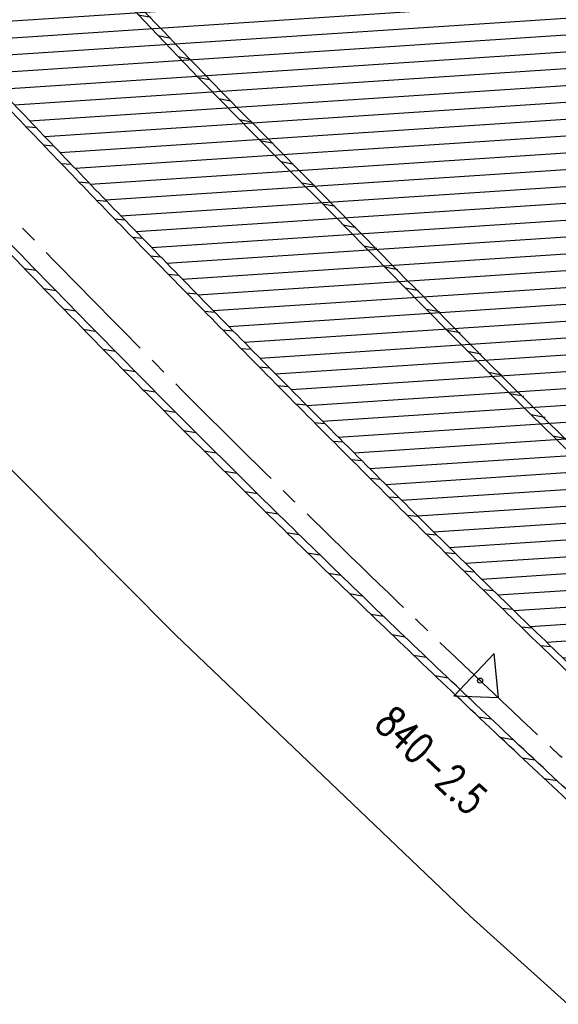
# Model space of a CAD drawing. Extents: x 454519 to 459636, y 422856 to 428936.
# Tile 49 of 82: x 455936 to 455968, y 426963 to 427021. Entities that reach past the tile are written whole.
import ezdxf
from ezdxf.enums import TextEntityAlignment as Align

# ---------------------------------------------------------------- set-up
doc = ezdxf.new("R2010")
doc.units = 0
doc.header["$LTSCALE"] = 2
doc.header["$MEASUREMENT"] = 0
doc.linetypes.add('ACHSE', pattern=[5.5, 4, -0.5, 0.5, -0.5])
doc.layers.get('0').update_dxf_attribs({"linetype": 'CONTINUOUS'})
for name, color, linetype in [('ACHSETOP', 1, 'ACHSE'), ('FBR', 8, 'CONTINUOUS'), ('Netzknoten_PKT', 7, 'CONTINUOUS'), ('Netzknoten_PKT-NR', 7, 'CONTINUOUS'), ('Netzknoten_SIGNATUR', 7, 'CONTINUOUS'), ('RINNE', 8, 'CONTINUOUS')]:
    doc.layers.add(name, color=color, linetype=linetype)
doc.styles.add('ROMANS', font='romans.shx', dxfattribs={"width": 0.8})
pattern_1 = [(3.773975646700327, (455992.015078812, 426960.8069440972), (-0.06582068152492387, 0.9978314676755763), [])]

# ---------------------------------------------------------------- blocks, each defined once
blk = doc.blocks.new('Station_Netzknoten')
at = {"layer": 'Netzknoten_SIGNATUR'}
for p, q in [((-1.75, 0.5), (1.75, 0.5)), ((0, -1.5), (-1.75, 0.5)), ((0, -1.5), (1.75, 0.5))]:
    blk.add_line(p, q, dxfattribs=at)
blk.add_point((0, 0), dxfattribs=at)
blk = doc.blocks.new('PKT')
at = {"color": 0}
blk.add_circle((0, 0), 0.15, dxfattribs=at)
blk.add_point((0, 0), dxfattribs=at)

msp = doc.modelspace()

# ---------------------------------------------------------------- hatches: boundary and pattern name
at = {"layer": 'RINNE'}
h = msp.add_hatch(dxfattribs=at)
h.set_pattern_fill('_USER', color=256, angle=45, pattern_type=0)
h.set_pattern_definition(pattern_1)
edge = h.paths.add_edge_path()
edge.add_arc((456706.4411801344, 427762.6067025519), 1073.912395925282, 228.1096512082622, 228.1470441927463)
edge.add_arc((456678.3279720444, 427731.2222189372), 1031.7776325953, 228.1470442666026, 228.7443340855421)
edge.add_arc((456817.1179151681, 427889.450250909), 1242.250334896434, 228.7443340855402, 229.2591103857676)
edge.add_arc((456655.3540386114, 427701.6536522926), 994.3892564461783, 229.2591103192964, 229.8344777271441)
edge.add_arc((456546.6304406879, 427572.8394985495), 825.8250047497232, 229.8344777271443, 230.5237640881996)
edge.add_arc((456558.4786236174, 427587.2246473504), 844.4613119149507, 230.5237641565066, 231.2054021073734)
edge.add_arc((456542.6020572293, 427567.4743682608), 819.1208524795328, 231.2054021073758, 231.9337716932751)
edge.add_arc((456729.1171736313, 427805.6348815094), 1121.624271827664, 231.9337716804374, 232.5562171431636)
edge.add_arc((456934.778702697, 428074.2034105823), 1459.892980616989, 232.5562171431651, 233.1286341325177)
edge.add_arc((456379.8464456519, 427334.3332336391), 535.0374845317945, 233.1286341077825, 234.0741831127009)
edge.add_arc((457408.1106984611, 428753.4778926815), 2287.549663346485, 234.0741831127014, 234.3800631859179)
edge.add_arc((456866.2793526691, 427997.2119791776), 1357.216744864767, 234.3800631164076, 234.7771743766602)
edge.add_arc((464010.5409575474, 438116.287582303), 13744.15199700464, 234.7771743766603, 234.830846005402)
edge.add_arc((452553.3409649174, 421856.0940063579), 6147.085440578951, 54.750590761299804, 54.83084403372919, ccw=False)
edge.add_arc((450423.3889629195, 418842.2157004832), 9837.635260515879, 54.68319294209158, 54.75059076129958, ccw=False)
edge.add_arc((457138.5254113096, 428320.4463469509), 1778.298352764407, 234.6831918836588, 234.8417144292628)
edge.add_arc((456312.9742775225, 427148.3422582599), 344.6447442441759, 234.8417144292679, 235.0346464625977)
edge.add_arc((455651.1323267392, 426201.9165695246), 810.2389521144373, 54.90881386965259, 55.03464184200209, ccw=False)
edge.add_arc((626422.3025217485, 508282.4458920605), 188910.6484772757, 205.3823657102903, 205.3841142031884)
edge.add_arc((456954.5834788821, 427870.8300588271), 1333.102490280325, 205.3841352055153, 205.4049463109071)
edge.add_arc((458532.7138070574, 428620.3483963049), 3080.178067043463, 205.4049463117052, 205.4263619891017)
edge.add_arc((1550284.820349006, 947638.4946961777), 1211923.632914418, 205.4263799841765, 205.4274597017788)
edge.add_arc((477688.698213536, 437702.3092579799), 24280.01867683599, 205.427459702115, 205.4469566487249)
edge.add_arc((517203.975589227, 456505.2410412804), 68040.81608416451, 205.4469541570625, 205.4586010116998)
edge.add_arc((456349.458995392, 427533.0808383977), 641.5708607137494, 205.4586010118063, 206.274924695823)
edge.add_arc((456893.6314883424, 427801.7313742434), 1248.445487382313, 206.2749247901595, 206.8602051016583)
edge.add_arc((456329.0991548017, 427515.8206175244), 615.6408442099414, 206.8602051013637, 207.7298477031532)
edge.add_arc((456730.4794299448, 427726.8167759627), 1069.100328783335, 207.7298477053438, 208.389861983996)
edge.add_arc((456776.6581306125, 427751.7749475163), 1121.592068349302, 208.3898619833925, 208.9733635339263)
edge.add_arc((456927.9310900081, 427835.5350069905), 1294.50608110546, 208.973363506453, 209.516510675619)
edge.add_arc((456713.8403745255, 427714.3268531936), 1048.485246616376, 209.5165106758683, 210.1493311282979)
edge.add_arc((456739.9802721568, 427729.5097063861), 1078.714591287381, 210.1493311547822, 210.7732249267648)
edge.add_arc((456488.7789916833, 427579.9227502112), 786.347799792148, 210.7732249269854, 211.6209509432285)
edge.add_arc((456413.5991257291, 427533.6338834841), 698.0603633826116, 211.6209508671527, 212.5206615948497)
edge.add_arc((456509.21856517, 427594.5986720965), 811.4613450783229, 212.5206615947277, 213.2703081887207)
edge.add_arc((456783.2679333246, 427774.4122317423), 1139.235615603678, 213.2703081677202, 213.9030311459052)
edge.add_arc((456933.7785731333, 427875.562742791), 1320.577498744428, 213.9030311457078, 214.4647752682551)
edge.add_arc((456431.9996749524, 427531.1536705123), 711.9728062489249, 214.4647751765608, 215.2297269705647)
edge.add_arc((456476.0714290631, 427562.2771301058), 765.926390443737, 215.2297269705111, 215.9776623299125)
edge.add_arc((456765.3114316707, 427772.2500499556), 1123.34548083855, 215.9776622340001, 216.5953030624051)
edge.add_arc((456809.5369494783, 427805.0891933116), 1178.430013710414, 216.595303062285, 217.1637610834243)
edge.add_arc((456701.0629044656, 427722.8609933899), 1042.312067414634, 217.1637609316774, 217.7681853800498)
edge.add_arc((456604.7520500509, 427648.2402554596), 920.4759676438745, 217.7681853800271, 218.5206743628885)
edge.add_arc((456318.3035235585, 427420.220001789), 554.3530450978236, 218.5206743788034, 219.4901857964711)
edge.add_arc((456528.37406017, 427593.3283626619), 826.5590974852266, 219.4901857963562, 220.0808899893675)
edge.add_arc((457478.2647514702, 428392.6692785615), 2068.025257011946, 220.0808900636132, 220.4543903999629)
edge.add_arc((457304.0648032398, 428244.1281273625), 1839.092743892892, 220.4543903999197, 220.8877486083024)
edge.add_arc((456561.2622209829, 427600.9703044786), 856.5411364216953, 220.8877485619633, 221.5226725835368)
edge.add_arc((456315.6048677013, 427383.4576779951), 528.4264035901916, 221.52267258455, 222.5897953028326)
edge.add_arc((456489.1192784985, 427542.9553317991), 764.1099887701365, 222.5897952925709, 223.4773137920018)
edge.add_arc((456673.2338726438, 427717.5350610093), 1017.834772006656, 223.4773137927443, 224.0533764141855)
edge.add_arc((456818.2277706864, 427857.8153168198), 1219.581595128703, 224.053376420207, 224.5796562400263)
edge.add_arc((456792.9479339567, 427832.9037103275), 1184.089930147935, 224.5796562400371, 225.1708086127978)
edge.add_arc((456580.1694347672, 427618.852754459), 882.2745868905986, 225.1708085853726, 225.8556112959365)
edge.add_arc((456478.2524220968, 427513.8454629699), 735.9406921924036, 225.8556112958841, 226.718988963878)
edge.add_arc((456503.4554284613, 427540.6080077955), 772.7024295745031, 226.7189889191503, 227.5615890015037)
edge.add_arc((456706.4411788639, 427762.6067011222), 1073.512394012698, 227.5615890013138, 228.1470441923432)
edge.add_arc((456678.3279720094, 427731.2222188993), 1031.377632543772, 228.1470442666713, 228.7443340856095)
edge.add_arc((456817.1179151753, 427889.4502509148), 1241.850334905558, 228.7443340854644, 229.2591103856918)
edge.add_arc((456655.3540386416, 427701.6536523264), 993.9892564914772, 229.259110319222, 229.834477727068)
edge.add_arc((456546.630440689, 427572.8394985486), 825.4250047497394, 229.8344777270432, 230.5237640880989)
edge.add_arc((456558.478623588, 427587.2246473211), 844.0613118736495, 230.5237641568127, 231.2054021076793)
edge.add_arc((456542.6020572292, 427567.4743682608), 818.7208524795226, 231.2054021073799, 231.9337716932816)
edge.add_arc((456729.1171736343, 427805.6348815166), 1121.224271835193, 231.933771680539, 232.5562171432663)
edge.add_arc((456934.7787026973, 428074.2034105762), 1459.492980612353, 232.5562171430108, 233.1286341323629)
edge.add_arc((456379.84644566, 427334.333233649), 534.6374845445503, 233.1286341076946, 234.0741831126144)
edge.add_arc((457408.1106984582, 428753.4778926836), 2287.149663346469, 234.0741831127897, 234.3800631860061)
edge.add_arc((456866.2793527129, 427997.2119792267), 1356.816744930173, 234.3800631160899, 234.7771743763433)
edge.add_arc((464010.5409575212, 438116.2875823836), 13743.75199705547, 234.7771743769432, 234.8308460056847)
edge.add_arc((452553.3409592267, 421856.0939983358), 6147.485450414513, 54.75059076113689, 54.83084403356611, ccw=False)
edge.add_arc((450423.3889629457, 418842.2157005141), 9838.035260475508, 54.6831929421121, 54.7505907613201, ccw=False)
edge.add_arc((457138.52541285, 428320.4463491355), 1777.898355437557, 234.6831918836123, 234.8417144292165)
edge.add_arc((456312.974277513, 427148.3422582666), 344.2447442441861, 234.8417144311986, 235.034646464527)
edge.add_arc((455651.1323182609, 426201.9165575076), 810.6389668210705, 54.90881386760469, 55.03464183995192, ccw=False)
h = msp.add_hatch(dxfattribs=at)
h.set_pattern_fill('_USER', color=256, angle=45, pattern_type=0)
h.set_pattern_definition(pattern_1)
edge = h.paths.add_edge_path()
edge.add_arc((456706.4411801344, 427762.6067025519), 1073.912395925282, 228.1096512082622, 228.1470441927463)
edge.add_arc((456678.3279720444, 427731.2222189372), 1031.7776325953, 228.1470442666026, 228.7443340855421)
edge.add_arc((456817.1179151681, 427889.450250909), 1242.250334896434, 228.7443340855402, 229.2591103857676)
edge.add_arc((456655.3540386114, 427701.6536522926), 994.3892564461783, 229.2591103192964, 229.8344777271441)
edge.add_arc((456546.6304406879, 427572.8394985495), 825.8250047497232, 229.8344777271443, 230.5237640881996)
edge.add_arc((456558.4786236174, 427587.2246473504), 844.4613119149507, 230.5237641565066, 231.2054021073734)
edge.add_arc((456542.6020572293, 427567.4743682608), 819.1208524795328, 231.2054021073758, 231.9337716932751)
edge.add_arc((456729.1171736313, 427805.6348815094), 1121.624271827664, 231.9337716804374, 232.5562171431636)
edge.add_arc((456934.778702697, 428074.2034105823), 1459.892980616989, 232.5562171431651, 233.1286341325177)
edge.add_arc((456379.8464456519, 427334.3332336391), 535.0374845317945, 233.1286341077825, 234.0741831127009)
edge.add_arc((457408.1106984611, 428753.4778926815), 2287.549663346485, 234.0741831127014, 234.3800631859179)
edge.add_arc((456866.2793526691, 427997.2119791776), 1357.216744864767, 234.3800631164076, 234.7771743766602)
edge.add_arc((464010.5409575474, 438116.287582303), 13744.15199700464, 234.7771743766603, 234.830846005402)
edge.add_arc((452553.3409649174, 421856.0940063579), 6147.085440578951, 54.750590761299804, 54.83084403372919, ccw=False)
edge.add_arc((450423.3889629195, 418842.2157004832), 9837.635260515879, 54.68319294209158, 54.75059076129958, ccw=False)
edge.add_arc((457138.5254113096, 428320.4463469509), 1778.298352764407, 234.6831918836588, 234.8417144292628)
edge.add_arc((456312.9742775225, 427148.3422582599), 344.6447442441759, 234.8417144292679, 235.0346464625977)
edge.add_arc((455651.1323267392, 426201.9165695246), 810.2389521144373, 54.90881386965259, 55.03464184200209, ccw=False)
edge.add_arc((626422.3025217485, 508282.4458920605), 188910.6484772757, 205.3823657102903, 205.3841142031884)
edge.add_arc((456954.5834788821, 427870.8300588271), 1333.102490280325, 205.3841352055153, 205.4049463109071)
edge.add_arc((458532.7138070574, 428620.3483963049), 3080.178067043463, 205.4049463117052, 205.4263619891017)
edge.add_arc((1550284.820349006, 947638.4946961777), 1211923.632914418, 205.4263799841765, 205.4274597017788)
edge.add_arc((477688.698213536, 437702.3092579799), 24280.01867683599, 205.427459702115, 205.4469566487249)
edge.add_arc((517203.975589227, 456505.2410412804), 68040.81608416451, 205.4469541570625, 205.4586010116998)
edge.add_arc((456349.458995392, 427533.0808383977), 641.5708607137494, 205.4586010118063, 206.274924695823)
edge.add_arc((456893.6314883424, 427801.7313742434), 1248.445487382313, 206.2749247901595, 206.8602051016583)
edge.add_arc((456329.0991548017, 427515.8206175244), 615.6408442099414, 206.8602051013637, 207.7298477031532)
edge.add_arc((456730.4794299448, 427726.8167759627), 1069.100328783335, 207.7298477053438, 208.389861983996)
edge.add_arc((456776.6581306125, 427751.7749475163), 1121.592068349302, 208.3898619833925, 208.9733635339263)
edge.add_arc((456927.9310900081, 427835.5350069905), 1294.50608110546, 208.973363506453, 209.516510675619)
edge.add_arc((456713.8403745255, 427714.3268531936), 1048.485246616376, 209.5165106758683, 210.1493311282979)
edge.add_arc((456739.9802721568, 427729.5097063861), 1078.714591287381, 210.1493311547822, 210.7732249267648)
edge.add_arc((456488.7789916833, 427579.9227502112), 786.347799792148, 210.7732249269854, 211.6209509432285)
edge.add_arc((456413.5991257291, 427533.6338834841), 698.0603633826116, 211.6209508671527, 212.5206615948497)
edge.add_arc((456509.21856517, 427594.5986720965), 811.4613450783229, 212.5206615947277, 213.2703081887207)
edge.add_arc((456783.2679333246, 427774.4122317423), 1139.235615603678, 213.2703081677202, 213.9030311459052)
edge.add_arc((456933.7785731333, 427875.562742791), 1320.577498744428, 213.9030311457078, 214.4647752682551)
edge.add_arc((456431.9996749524, 427531.1536705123), 711.9728062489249, 214.4647751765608, 215.2297269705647)
edge.add_arc((456476.0714290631, 427562.2771301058), 765.926390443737, 215.2297269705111, 215.9776623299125)
edge.add_arc((456765.3114316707, 427772.2500499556), 1123.34548083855, 215.9776622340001, 216.5953030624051)
edge.add_arc((456809.5369494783, 427805.0891933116), 1178.430013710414, 216.595303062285, 217.1637610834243)
edge.add_arc((456701.0629044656, 427722.8609933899), 1042.312067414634, 217.1637609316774, 217.7681853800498)
edge.add_arc((456604.7520500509, 427648.2402554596), 920.4759676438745, 217.7681853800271, 218.5206743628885)
edge.add_arc((456318.3035235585, 427420.220001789), 554.3530450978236, 218.5206743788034, 219.4901857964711)
edge.add_arc((456528.37406017, 427593.3283626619), 826.5590974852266, 219.4901857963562, 220.0808899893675)
edge.add_arc((457478.2647514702, 428392.6692785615), 2068.025257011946, 220.0808900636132, 220.4543903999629)
edge.add_arc((457304.0648032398, 428244.1281273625), 1839.092743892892, 220.4543903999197, 220.8877486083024)
edge.add_arc((456561.2622209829, 427600.9703044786), 856.5411364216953, 220.8877485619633, 221.5226725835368)
edge.add_arc((456315.6048677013, 427383.4576779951), 528.4264035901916, 221.52267258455, 222.5897953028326)
edge.add_arc((456489.1192784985, 427542.9553317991), 764.1099887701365, 222.5897952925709, 223.4773137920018)
edge.add_arc((456673.2338726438, 427717.5350610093), 1017.834772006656, 223.4773137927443, 224.0533764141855)
edge.add_arc((456818.2277706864, 427857.8153168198), 1219.581595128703, 224.053376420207, 224.5796562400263)
edge.add_arc((456792.9479339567, 427832.9037103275), 1184.089930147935, 224.5796562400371, 225.1708086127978)
edge.add_arc((456580.1694347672, 427618.852754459), 882.2745868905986, 225.1708085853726, 225.8556112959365)
edge.add_arc((456478.2524220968, 427513.8454629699), 735.9406921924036, 225.8556112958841, 226.718988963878)
edge.add_arc((456503.4554284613, 427540.6080077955), 772.7024295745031, 226.7189889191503, 227.5615890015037)
edge.add_arc((456706.4411788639, 427762.6067011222), 1073.512394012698, 227.5615890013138, 228.1470441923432)
edge.add_arc((456678.3279720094, 427731.2222188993), 1031.377632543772, 228.1470442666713, 228.7443340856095)
edge.add_arc((456817.1179151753, 427889.4502509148), 1241.850334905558, 228.7443340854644, 229.2591103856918)
edge.add_arc((456655.3540386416, 427701.6536523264), 993.9892564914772, 229.259110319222, 229.834477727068)
edge.add_arc((456546.630440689, 427572.8394985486), 825.4250047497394, 229.8344777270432, 230.5237640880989)
edge.add_arc((456558.478623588, 427587.2246473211), 844.0613118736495, 230.5237641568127, 231.2054021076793)
edge.add_arc((456542.6020572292, 427567.4743682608), 818.7208524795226, 231.2054021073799, 231.9337716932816)
edge.add_arc((456729.1171736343, 427805.6348815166), 1121.224271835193, 231.933771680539, 232.5562171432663)
edge.add_arc((456934.7787026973, 428074.2034105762), 1459.492980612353, 232.5562171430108, 233.1286341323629)
edge.add_arc((456379.84644566, 427334.333233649), 534.6374845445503, 233.1286341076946, 234.0741831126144)
edge.add_arc((457408.1106984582, 428753.4778926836), 2287.149663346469, 234.0741831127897, 234.3800631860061)
edge.add_arc((456866.2793527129, 427997.2119792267), 1356.816744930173, 234.3800631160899, 234.7771743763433)
edge.add_arc((464010.5409575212, 438116.2875823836), 13743.75199705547, 234.7771743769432, 234.8308460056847)
edge.add_arc((452553.3409592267, 421856.0939983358), 6147.485450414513, 54.75059076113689, 54.83084403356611, ccw=False)
edge.add_arc((450423.3889629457, 418842.2157005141), 9838.035260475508, 54.6831929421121, 54.7505907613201, ccw=False)
edge.add_arc((457138.52541285, 428320.4463491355), 1777.898355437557, 234.6831918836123, 234.8417144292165)
edge.add_arc((456312.974277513, 427148.3422582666), 344.2447442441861, 234.8417144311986, 235.034646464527)
edge.add_arc((455651.1323182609, 426201.9165575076), 810.6389668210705, 54.90881386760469, 55.03464183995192, ccw=False)
h = msp.add_hatch(dxfattribs=at)
h.set_pattern_fill('_USER', color=256, angle=45, pattern_type=0)
h.set_pattern_definition([(349.1957062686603, (455837.6952922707, 427154.672215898), (0.1874549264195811, 0.9822732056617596), [])])
edge = h.paths.add_edge_path()
edge.add_arc((456934.4776699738, 427989.6598858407), 1386.053303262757, 225.785213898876, 226.4085601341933, ccw=False)
edge.add_arc((456222.384844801, 427257.7767558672), 364.9122221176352, 224.569849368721, 225.7852139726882, ccw=False)
edge.add_arc((488320.2778679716, 458877.2994395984), 45421.19870107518, 224.5423871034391, 224.5698493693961, ccw=False)
edge.add_arc((456002.0757440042, 427071.2590256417), 77.06572513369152, 223.8739429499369, 224.5423878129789, ccw=False)
edge.add_arc((456550.8460159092, 427598.8719800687), 838.3306205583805, 223.2394498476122, 223.8739429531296, ccw=False)
edge.add_arc((456514.1178179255, 427564.3342886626), 787.9142278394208, 222.5849616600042, 223.2394499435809, ccw=False)
edge.add_arc((456537.2403725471, 427585.5853696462), 819.3190200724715, 221.776288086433, 222.5849616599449, ccw=False)
edge.add_arc((456789.7863011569, 427811.1994908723), 1157.965115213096, 221.0961141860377, 221.7762880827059, ccw=False)
edge.add_arc((456913.5911985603, 427919.1866011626), 1322.248007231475, 220.6134429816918, 221.0961141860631, ccw=False)
edge.add_arc((456777.0496354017, 427802.1007478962), 1142.379456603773, 220.0941491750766, 220.6134430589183, ccw=False)
edge.add_arc((456637.4431017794, 427684.5654934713), 959.8841956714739, 219.3908587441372, 220.0941491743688, ccw=False)
edge.add_arc((456413.51655728, 427500.6899810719), 670.1372347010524, 218.5490711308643, 219.3908588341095, ccw=False)
edge.add_arc((456420.1890329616, 427506.0068446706), 678.6689971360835, 217.8254738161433, 218.5490711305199, ccw=False)
edge.add_arc((456755.4610282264, 427766.3092950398), 1103.127094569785, 217.2579778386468, 217.8254738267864, ccw=False)
edge.add_arc((456837.3794713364, 427828.6195303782), 1206.050351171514, 216.6597404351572, 217.2579778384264, ccw=False)
edge.add_arc((456725.7885375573, 427745.5641215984), 1066.943423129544, 216.0236845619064, 216.659740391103, ccw=False)
edge.add_arc((456129.1699637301, 427311.7184299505), 329.2606953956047, 215.34333761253, 216.0236845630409, ccw=False)
edge.add_arc((460563.6410904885, 430456.5373420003), 5765.65841480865, 215.1808480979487, 215.3433373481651, ccw=False)
edge.add_arc((456322.8609279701, 427467.1184531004), 577.12859605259, 213.8394737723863, 215.1808480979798, ccw=False)
edge.add_arc((456141.5606049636, 427345.5674985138), 358.8525284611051, 212.1379972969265, 213.8394737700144, ccw=False)
edge.add_arc((455840.0529141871, 427156.1533290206), 2.78425522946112, 204.6855051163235, 212.1379973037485, ccw=False)
edge.add_arc((455974.257899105, 427217.8395965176), 150.4872463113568, 203.805463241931, 204.6855053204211, ccw=False)
edge.add_arc((456934.4776699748, 427989.6598858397), 1385.653303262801, 225.7852138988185, 226.4085601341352, ccw=False)
edge.add_arc((456222.3848448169, 427257.7767558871), 364.5122221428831, 224.5698493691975, 225.7852139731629, ccw=False)
edge.add_arc((488320.2778680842, 458877.2994394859), 45420.79870107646, 224.5423871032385, 224.5698493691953, ccw=False)
edge.add_arc((456002.0757443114, 427071.2590259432), 76.66572556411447, 223.8739429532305, 224.54238781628, ccw=False)
edge.add_arc((456550.8460159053, 427598.8719800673), 837.9306205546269, 223.2394498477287, 223.8739429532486, ccw=False)
edge.add_arc((456514.1178179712, 427564.3342887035), 787.514227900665, 222.5849616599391, 223.2394499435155, ccw=False)
edge.add_arc((456537.2403725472, 427585.5853696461), 818.9190200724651, 221.7762880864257, 222.5849616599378, ccw=False)
edge.add_arc((456789.7863011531, 427811.199490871), 1157.565115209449, 221.0961141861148, 221.7762880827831, ccw=False)
edge.add_arc((456913.5911985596, 427919.1866011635), 1321.848007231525, 220.6134429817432, 221.0961141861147, ccw=False)
edge.add_arc((456777.0496354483, 427802.1007479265), 1141.979456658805, 220.0941491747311, 220.6134430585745, ccw=False)
edge.add_arc((456637.4431017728, 427684.5654934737), 959.4841956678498, 219.3908587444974, 220.0941491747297, ccw=False)
edge.add_arc((456413.5165573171, 427500.689981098), 669.737234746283, 218.5490711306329, 219.3908588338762, ccw=False)
edge.add_arc((456420.1890329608, 427506.0068446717), 678.268997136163, 217.8254738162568, 218.5490711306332, ccw=False)
edge.add_arc((456755.461028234, 427766.3092950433), 1102.727094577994, 217.2579778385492, 217.8254738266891, ccw=False)
edge.add_arc((456837.3794713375, 427828.6195303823), 1205.650351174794, 216.6597404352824, 217.25797783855, ccw=False)
edge.add_arc((456725.7885375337, 427745.5641215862), 1066.543423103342, 216.0236845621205, 216.6597403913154, ccw=False)
edge.add_arc((456129.1699637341, 427311.7184299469), 328.860695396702, 215.3433376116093, 216.0236845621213, ccw=False)
edge.add_arc((460563.641089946, 430456.537341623), 5765.258414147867, 215.1808480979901, 215.3433373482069, ccw=False)
edge.add_arc((456322.860927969, 427467.1184530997), 576.7285960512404, 213.839473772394, 215.1808480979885, ccw=False)
edge.add_arc((456141.5606049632, 427345.5674985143), 358.452528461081, 212.1379972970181, 213.8394737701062, ccw=False)
edge.add_arc((455840.052914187, 427156.1533290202), 2.384255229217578, 204.685505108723, 212.1379972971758, ccw=False)
edge.add_arc((455974.257899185, 427217.8395965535), 150.0872463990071, 203.781791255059, 204.6855053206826, ccw=False)

# ---------------------------------------------------------------- linework, layer by layer
at = {"layer": 'ACHSETOP', "flags": 128}
msp.add_lwpolyline([(457915.715, 424851.2929999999, -5.7237020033e-06), (457913.5820045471, 424853.8127098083, -4.40682974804e-05), (457913.305, 424854.14), (457897.156, 424873.224, 3.6424460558e-06), (457889.0809999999, 424882.7655, -8.380590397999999e-06), (457881.006, 424892.307, -2.3643986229e-06), (457872.6148452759, 424902.2225036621, -2.5570617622e-06), (457864.856, 424911.3910000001), (457848.707, 424930.475, 2.68727882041e-05), (457843.578, 424936.5355000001, -1.29691010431e-05), (457838.449, 424942.596, -0.0008275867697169), (457837.3373354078, 424943.9140458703, -0.0001929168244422), (457832.58, 424949.578, -0.0028355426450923), (457826.3601611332, 424957.0749066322, -0.0018102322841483), (457816.727, 424968.908, -0.002662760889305), (457809.6168318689, 424977.8032842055, -0.002227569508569), (457801.222, 424988.5189999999, -0.0022271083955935), (457793.586991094, 424998.4457470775, -0.0022354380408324), (457786.069, 425008.403, -0.0022366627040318), (457778.6386646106, 425018.4293945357, -0.002229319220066), (457771.2739999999, 425028.555, -0.0022277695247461), (457764.0066893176, 425038.7363237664, -0.0022310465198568), (457756.841, 425048.967, -0.0022380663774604), (457749.7119100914, 425059.3415419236, -0.0022697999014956), (457742.775, 425069.634, -0.0022012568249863), (457734.8705065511, 425081.5914196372, -0.0029583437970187), (457729.081, 425090.549, -0.0013758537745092), (457721.2991441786, 425102.8212166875, -0.0021970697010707), (457716.4810000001, 425110.541, -1.77989326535e-05), (457715.867577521, 425111.5336072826, 0.0001024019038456), (457715.761, 425111.706, 4.6999397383e-06), (457709.1855, 425122.3370000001, -6.2622585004e-06), (457702.61, 425132.968), (457689.4600000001, 425154.229), (457676.309, 425175.4909999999), (457663.1579999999, 425196.753, -6.4889327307e-06), (457656.5829999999, 425207.3835, 6.4889371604e-06), (457650.008, 425218.014), (457636.857, 425239.276), (457623.706, 425260.5379999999, -6.4889351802e-06), (457617.131, 425271.1685, 6.4889319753e-06), (457610.556, 425281.799), (457597.4050000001, 425303.061), (457584.254, 425324.3229999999, -1.70093747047e-05), (457577.679, 425334.9540000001, 1.70094578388e-05), (457571.104, 425345.585, 1.0520711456e-05), (457564.5285, 425356.2155, -6.502888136e-06), (457557.953, 425366.846, -2.0911148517e-06), (457550.8248519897, 425378.3703994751, -2.474848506e-06), (457544.802, 425388.108, -1.22541592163e-05), (457538.227, 425398.739, 1.6007444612e-06), (457531.652, 425409.37, 1.27604963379e-05), (457522.1504988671, 425424.7318210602, 3.64865904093e-05), (457518.8218128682, 425430.1123795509, 1.5838947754e-06), (457518.5, 425430.632, 0.0014941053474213), (457513.1669522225, 425439.1858245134, 0.0010094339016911), (457505.21, 425451.807, 0.002111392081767), (457499.479469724, 425460.7721368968, 0.0015644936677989), (457491.657, 425472.814, 0.0015642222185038), (457484.7942822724, 425483.2350990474, 0.0015586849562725), (457477.842, 425493.65, 0.0015615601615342), (457470.823847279, 425504.0228088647, 0.0015675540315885), (457463.768, 425514.3119999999, 0.0015669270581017), (457456.6441898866, 425524.5619353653, 0.0015624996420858), (457449.436, 425534.796, 0.001556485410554), (457442.1688317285, 425544.9782870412, 0.0015589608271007), (457434.85, 425555.099, 0.0015635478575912), (457427.4628506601, 425565.1809841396, 0.0015631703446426), (457420.011, 425575.2189999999, 0.0015648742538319), (457412.5004685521, 425585.204919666, 0.0015637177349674), (457404.922, 425595.151, 0.0015623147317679), (457397.2846513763, 425605.0454179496, 0.0015619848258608), (457389.5840000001, 425614.894, 0.0015630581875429), (457381.8118255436, 425624.7070369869, 0.0015675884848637), (457374.001, 425634.443, 0.001560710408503), (457366.1356377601, 425644.1222442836, 0.0015538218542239), (457358.175, 425653.795, 0.0015575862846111), (457350.1548215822, 425663.4174354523, 0.0015642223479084), (457342.109, 425672.949, 0.0015715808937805), (457333.9999520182, 425682.4341361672, 0.001566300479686), (457325.804, 425691.9, 0.0015597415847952), (457317.5557809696, 425701.3067350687, 0.001562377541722), (457309.263, 425710.646, 0.0015602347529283), (457300.9111034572, 425719.9343515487, 0.0015581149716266), (457292.49, 425729.183, 0.0015637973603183), (457284.0013162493, 425738.3897323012, 0.0015694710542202), (457275.4859999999, 425747.51, 0.0015643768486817), (457266.0079555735, 425757.5346882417, 0.0019262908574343), (457258.254, 425765.622, 0.0011855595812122), (457247.5588677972, 425776.6388564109, 0.0018872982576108), (457240.798, 425783.5179999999, 4.14654301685e-05), (457237.4503296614, 425786.8980544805, 0.0003161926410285), (457237.011, 425787.3410000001, 1.6280438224e-06), (457228.4492874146, 425795.9622116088, 2.6488112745e-06), (457223.187, 425801.261), (457205.5699999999, 425819), (457187.954, 425836.739), (457170.338, 425854.4779999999), (457152.722, 425872.217), (457135.106, 425889.956), (457117.49, 425907.6949999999), (457099.874, 425925.434), (457082.258, 425943.173), (457064.642, 425960.912, 1.419089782e-05), (457055.8335, 425969.7815, -1.41908994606e-05), (457047.025, 425978.651), (457029.4089999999, 425996.39), (457011.793, 426014.129), (456994.177, 426031.868), (456976.561, 426049.6070000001), (456958.945, 426067.346), (456941.329, 426085.085), (456923.713, 426102.824), (456906.097, 426120.563, 1.41909002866e-05), (456897.2884999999, 426129.4325, -1.41909011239e-05), (456888.48, 426138.302), (456870.864, 426156.041), (456853.248, 426173.78), (456835.632, 426191.5189999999), (456818.0159999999, 426209.258), (456800.4000000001, 426226.997), (456782.784, 426244.736), (456765.1679999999, 426262.4749999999), (456747.5520000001, 426280.214), (456729.935, 426297.954), (456712.319, 426315.693), (456694.703, 426333.4320000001), (456677.0870000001, 426351.171), (456659.471, 426368.9099999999), (456641.855, 426386.649), (456624.239, 426404.388), (456606.623, 426422.127), (456589.007, 426439.866, 1.41908994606e-05), (456580.1985, 426448.7354999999, -1.419089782e-05), (456571.39, 426457.605), (456553.7739999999, 426475.3439999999), (456536.158, 426493.0829999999), (456518.542, 426510.822), (456500.926, 426528.561), (456483.31, 426546.2999999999), (456465.694, 426564.039), (456448.078, 426581.778), (456430.4620000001, 426599.517, 1.4190898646e-05), (456421.6535, 426608.3865, -1.3510570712e-05), (456412.845, 426617.256), (456395.229, 426634.995), (456383.6329999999, 426646.672, 0.0007250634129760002), (456382.564301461, 426647.7450453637, 0.0001562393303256), (456377.596, 426652.716, 0.0026262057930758), (456370.6938300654, 426659.5454201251, 0.0016677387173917), (456359.733, 426670.206, 0.0024979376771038), (456351.5191550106, 426678.0627434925, 0.0020825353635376), (456341.581, 426687.396, 0.0020850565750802), (456332.3896813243, 426695.8848137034, 0.0020889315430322), (456323.145, 426704.281, 0.002081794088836), (456313.8389599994, 426712.5923190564, 0.0020742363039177), (456304.43, 426720.856, 0.0020791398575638), (456294.951384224, 426729.0423936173, 0.0020872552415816), (456285.4419999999, 426737.118, 0.0020932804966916), (456275.8588959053, 426745.11927066, 0.0020880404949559), (456266.185, 426753.0599999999, 0.00207738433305), (456256.4573893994, 426760.9100970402, 0.0020774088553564), (456246.665, 426768.679, 0.0020817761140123), (456236.7988537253, 426776.3735656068, 0.0020857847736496), (456226.888, 426783.971, 0.002088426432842), (456215.983967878, 426792.186172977, 0.0025125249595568), (456206.858, 426798.9309999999, 0.0016518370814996), (456194.4647360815, 426807.931992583, 0.0026130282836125), (456186.582, 426813.555, 0.0001312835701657), (456181.1924040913, 426817.3551108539, 0.0006611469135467), (456180.121, 426818.108, 1.1783587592e-06), (456173.1205, 426823.0135, -2.232950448e-06), (456166.12, 426827.919), (456145.646, 426842.266), (456125.173, 426856.613), (456104.7000000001, 426870.96), (456084.226, 426885.308, 1.18400998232e-05), (456075.0295, 426891.7525, -1.23971821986e-05), (456065.833, 426898.197, -0.0004398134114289), (456065.7244211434, 426898.2732337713, -2.42444577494e-05), (456063.7559999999, 426899.658, -0.0037126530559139), (456055.7163037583, 426905.404152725, -0.0024268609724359), (456043.5260000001, 426914.345, -0.0045115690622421), (456034.8507370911, 426920.894837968, -0.0034706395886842), (456023.711, 426929.588, -0.0034764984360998), (456013.9624268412, 426937.4158719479, -0.0034780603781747), (456004.328, 426945.375, -0.0034723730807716), (455994.8082299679, 426953.4646542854, -0.0034684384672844), (455985.391, 426961.695, -0.0034672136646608), (455976.0855838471, 426970.0581026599, -0.0034735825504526), (455966.914, 426978.534, -0.003474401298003), (455957.8619912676, 426987.1356547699, -0.0034673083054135), (455948.9120000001, 426995.88, -0.0034699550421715), (455940.0873319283, 427004.7445193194, -0.0034744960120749), (455931.398, 427013.7189999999, -0.0034787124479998), (455922.8336663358, 427022.8141259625, -0.0034747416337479), (455914.3869999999, 427032.0379999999, -0.0034709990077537), (455906.0678161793, 427041.3799572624, -0.0034759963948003), (455897.891, 427050.8229999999, -0.0034695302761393), (455889.8480537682, 427060.3764410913, -0.0034632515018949), (455881.924, 427070.058, -0.0034699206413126), (455874.1312284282, 427079.8531809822, -0.003479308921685), (455866.496, 427089.7289999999, -0.0034793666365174), (455859.0007225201, 427099.707762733, -0.0034686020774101), (455851.622, 427109.821, -0.0034649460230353), (455844.3866210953, 427120.0321984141, -0.0034729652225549), (455837.3099999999, 427130.319, -0.0034779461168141), (455830.3734090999, 427140.708654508, -0.0034738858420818), (455823.574, 427151.206, -0.0034699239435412), (455816.9236234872, 427161.7926200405, -0.0034710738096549), (455810.423, 427172.467, -0.0034717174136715), (455804.0695945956, 427183.2333632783, -0.0034726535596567), (455797.868, 427194.084, -0.0034727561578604), (455791.415108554, 427205.7474470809, -0.0039665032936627), (455785.918, 427216.042, -0.0029763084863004), (455778.9359194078, 427229.566150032, -0.004631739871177), (455774.582, 427238.324, -0.0005794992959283), (455770.4902915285, 427246.7742247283, -0.0017239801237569), (455769.128, 427249.6209999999, -7.0274294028e-06), (455765.12084198, 427258.0697383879, -2.11730011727e-05), (455763.7909999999, 427260.874), (455753.0800000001, 427283.463), (455742.368, 427306.052), (455731.656, 427328.6409999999, -1.64398793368e-05), (455726.8549999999, 427338.766, 1.24121185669e-05), (455722.054, 427348.891, 0.0005048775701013), (455721.9930163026, 427349.0192677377, 2.93048221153e-05), (455720.94, 427351.2279999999, 0.0057605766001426), (455716.6172567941, 427360.0311943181, 0.0037188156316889), (455709.664, 427373.5379999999, 0.0066881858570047), (455704.4555078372, 427383.1581415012, 0.0052035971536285), (455697.4689999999, 427395.36, 0.0052101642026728), (455691.0347966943, 427406.0734819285, 0.005207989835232), (455684.376, 427416.655, 0.0052122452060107), (455677.4979978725, 427427.0956800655, 0.0052146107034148), (455670.407, 427437.3859999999, 0.005207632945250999), (455663.105715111, 427447.5226071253, 0.0052013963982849), (455655.586, 427457.517, 0.005204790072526), (455647.5367865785, 427467.7641095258, 0.0056661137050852), (455639.94, 427477.014, 0.0047628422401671), (455630.2105965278, 427488.3691906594, 0.0070894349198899), (455623.495, 427495.841, 0.0016576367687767), (455615.5612473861, 427504.3634340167, 0.0035717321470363), (455611.838, 427508.28, 1.17252701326e-05), (455607.9953475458, 427512.2645901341, -2.68440352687e-05), (455606.3179999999, 427514.004), (455588.965, 427532.001), (455571.613, 427549.997), (455554.26, 427567.994), (455536.907, 427585.991, 1.38823844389e-05), (455528.2305, 427594.989, -1.38823844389e-05), (455519.554, 427603.987), (455502.201, 427621.984), (455484.848, 427639.981, 1.8861165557e-06), (455479.3094999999, 427645.7249999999, -9.099787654e-07), (455473.771, 427651.4689999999, -0.0011558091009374), (455472.6029245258, 427652.6860379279, -0.0002650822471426), (455467.525, 427658.007, -0.0039632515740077), (455460.8671384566, 427665.1027009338, -0.0025253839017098), (455450.564, 427676.373, -0.0037275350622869), (455442.9838321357, 427684.8758454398, -0.0031201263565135), (455434.068, 427695.157, -0.003121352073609), (455425.9926667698, 427704.7072329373, -0.003124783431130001), (455418.046, 427714.347, -0.0031305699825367), (455410.2178939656, 427724.0887358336, -0.0031292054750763), (455402.509, 427733.9320000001, -0.0031237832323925), (455394.928320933, 427743.86498148, -0.0031215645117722), (455387.467, 427753.899, -0.0031230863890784), (455380.1288377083, 427764.0291989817, -0.0031274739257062), (455372.928, 427774.236, -0.0031283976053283), (455365.8541891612, 427784.5338965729, -0.0031249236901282), (455358.902, 427794.931, -0.0031213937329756), (455351.8268312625, 427805.8035540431, -0.0033664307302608), (455345.3979999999, 427815.969, -0.0028826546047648), (455337.5810054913, 427828.6783308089, -0.004267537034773), (455332.424, 427837.338, -0.0010810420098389), (455326.4189047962, 427847.6716518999, -0.0022261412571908), (455323.536, 427852.7089999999, -8.7910746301e-06), (455321.0106625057, 427857.1676763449, 2.10703376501e-05), (455319.966, 427859.0119999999), (455307.644, 427880.764, -2.4278625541e-06), (455301.483, 427891.6404999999, 4.928862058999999e-06), (455295.322, 427902.5169999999, 4.9286920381e-06), (455289.1609999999, 427913.3929999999, -5.5836846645e-06), (455283, 427924.269, -1.8945056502e-06), (455276.8389358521, 427935.1454925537, -1.894512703e-06), (455270.678, 427946.0219999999, -3.271027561e-06), (455264.5175000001, 427956.8979999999, 3.2710273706e-06), (455258.357, 427967.7739999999, 2.2299249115e-06), (455252.1960601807, 427978.6504974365, 2.2299185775e-06), (455246.035, 427989.5269999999, 5.583686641e-06), (455239.874, 428000.4029999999, -4.9286920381e-06), (455233.713, 428011.2789999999, -4.9288640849e-06), (455227.5520000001, 428022.1554999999, 4.9288623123e-06), (455221.391, 428033.032, 4.9286917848e-06), (455215.23, 428043.9079999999, -4.9286900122e-06), (455209.069, 428054.7839999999, -4.9288620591e-06), (455202.908, 428065.6604999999, 4.9288620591e-06), (455196.747, 428076.537, 4.9286900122e-06), (455190.586, 428087.4129999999, -5.5836865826e-06), (455184.425, 428098.2889999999, -2.0849465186e-06), (455178.2639389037, 428109.1654968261, -2.0849534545e-06), (455172.1029999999, 428120.042, -3.271027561e-06), (455165.9425, 428130.918, 3.2710273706e-06), (455159.782, 428141.7939999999, 2.154606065e-06), (455153.621055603, 428152.6705093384, 2.1545958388e-06), (455147.46, 428163.547, 5.583686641e-06), (455141.299, 428174.423, -4.9286920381e-06), (455135.1379999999, 428185.2989999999, -4.928862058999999e-06), (455128.9769999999, 428196.1755, 4.9288640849e-06), (455122.8159999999, 428207.052, 4.9286900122e-06), (455116.655, 428217.928, -9.2834004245e-06), (455110.494, 428228.804), (455098.1720000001, 428250.557), (455091.753, 428261.8890000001, 0.0006840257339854), (455090.3253055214, 428264.4014055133, 0.0002175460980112), (455085.822, 428272.293, 0.0018807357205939), (455080.9557855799, 428280.7380291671, 0.0012017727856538), (455073.259, 428293.907, 0.0016315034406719), (455067.3301134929, 428303.9204669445, 0.0014208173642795), (455060.452, 428315.377, 0.0014278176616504), (455053.957306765, 428326.0565402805, 0.0014276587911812), (455047.4010000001, 428336.7000000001, 0.0014195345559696), (455040.7914707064, 428347.2942862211, 0.0014165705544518), (455034.108, 428357.8730000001, 0.0014158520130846), (455027.361249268, 428368.4190932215, 0.0014202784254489), (455020.5759999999, 428378.8939999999, 0.0014254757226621), (455013.722351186, 428389.3436762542, 0.0014248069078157), (455006.806, 428399.7590000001, 0.0014180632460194), (454999.838590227, 428410.1228597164, 0.0014153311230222), (454992.799, 428420.467, 0.0014168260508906), (454985.6991507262, 428430.7736839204, 0.0014204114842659), (454978.559, 428441.0140000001, 0.0014255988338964), (454971.3585461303, 428451.2165281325, 0.001422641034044), (454964.085, 428461.3989999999, 0.0014196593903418), (454956.7552913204, 428471.5377432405, 0.0014221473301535), (454949.381, 428481.617, 0.001169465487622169), (454943.2563431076, 428489.8978319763, 0.0014155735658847)], format="xyb", dxfattribs=at)
at = {"layer": 'FBR', "flags": 128}
for points in [[(457176.513, 425850.979, -1.3087681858e-06), (457160.2869374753, 425867.3886079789, -0.0001755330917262)], [(455979.054, 426986.0659999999, -0.0027198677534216), (455968.1922142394, 426996.5196666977, -0.0053030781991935), (455962.708, 427001.9699999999, -0.0001198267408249), (455947.4336501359, 427017.482869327, -0.0029166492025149), (455946.81, 427018.124, -0.0027685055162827), (455940.4159690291, 427024.8485635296, -0.0028557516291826), (455934.291, 427031.437, -0.0035285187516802), (455926.5300548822, 427040.0019485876, -0.0029678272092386), (455917.436, 427050.304, -0.0021060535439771), (455910.1517912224, 427058.7265439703, -0.0022658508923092), (455903.45, 427066.614, -0.0030686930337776), (455895.9202948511, 427075.6698960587, -0.0036730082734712), (455889.732, 427083.3200000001, -0.0031572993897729), (455884.4362661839, 427090.052754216, -0.0024761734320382), (455877.781, 427098.713, -0.0026103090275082), (455870.2123360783, 427108.7719758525, -0.0027753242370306), (455863.196, 427118.309, -0.0029685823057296), (455860.9182042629, 427121.4808140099, -0.0007089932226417), (455851.479, 427134.831, -0.0058529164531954), (455843.8295714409, 427145.9567602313, -0.0074242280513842), (455838.034, 427154.8850000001, -0.0325290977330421), (455837.8865468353, 427155.1575752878, -0.0040956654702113), (455836.878, 427157.4)]]:
    msp.add_lwpolyline(points, format="xyb", dxfattribs=at)
msp.add_lwpolyline([(456165.866, 426815.016), (456154.929, 426822.744), (456144.9089999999, 426829.7429999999), (456134.12, 426837.3020000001), (456123.5970000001, 426844.672), (456112.359, 426852.574), (456101.997, 426859.883), (456092.0460000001, 426866.848), (456080.5600000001, 426874.9439999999), (456071.06, 426881.6140000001), (456060.8, 426888.803), (456050.27, 426896.289), (456037.7210000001, 426905.415), (456018.602, 426920.0539999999), (455999.785, 426935.302), (455981.961, 426950.5709999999), (455962.7139999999, 426967.9129999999), (455945.18, 426984.6509999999), (455932.399, 426997.4920000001), (455929.234, 426999.5889999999)], dxfattribs=at)
at = {"layer": 'RINNE'}
for p, q in [((455936.2459695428, 427014.9321279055), (455936.8511485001, 427014.8771736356)), ((455937.2956766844, 427013.8326930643), (455937.9018917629, 427013.7776447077)), ((455938.3488279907, 427012.7329454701), (455938.9560858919, 427012.6778024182)), ((455939.4054412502, 427011.6328835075), (455940.013748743, 427011.5776451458)), ((455940.4655344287, 427010.5325055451), (455941.0748983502, 427010.4771712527)), ((455941.5291234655, 427009.4318101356), (455942.1395086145, 427009.3763831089)), ((455942.5958886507, 427008.3308263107), (455943.2071663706, 427008.2753182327)), ((455943.6656013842, 427007.2295748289), (455944.2777765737, 427007.1739852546)), ((455936.1544987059, 427006.4807457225), (455936.8667558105, 427006.3647824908)), ((455944.7382746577, 427006.1280545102), (455945.3513522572, 427006.0723829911)), ((455937.3232999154, 427005.2772851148), (455938.0371152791, 427005.1610681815)), ((455945.8139215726, 427005.0262641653), (455946.4279065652, 427004.9705102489)), ((455938.4966116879, 427004.0730901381), (455939.2119975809, 427003.9566175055)), ((455946.892555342, 427003.9242025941), (455947.5074527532, 427003.868365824)), ((455939.6744637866, 427002.8681559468), (455940.3914326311, 427002.7514255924)), ((455947.9741892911, 427002.8218685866), (455948.5900041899, 427002.7659485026)), ((455940.8569025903, 427001.6624749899), (455941.5756391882, 427001.5454568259)), ((455949.0588368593, 427001.7192609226), (455949.6755749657, 427001.6632570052)), ((455942.0449320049, 427000.4558838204), (455942.7658236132, 427000.3385147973)), ((455950.1465414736, 427000.6163756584), (455950.7642335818, 427000.5602851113)), ((455943.2391721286, 426999.2482814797), (455943.9622411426, 426999.1305579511)), ((455951.237376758, 426999.5132061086), (455951.8560300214, 426999.4570282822)), ((455952.3313589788, 426998.4097507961), (455952.9509789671, 426998.3534851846)), ((455944.4396792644, 426998.039658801), (455945.1649484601, 426997.9215770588)), ((455953.4285028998, 426997.3060083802), (455954.0490952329, 426997.2496544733)), ((455945.6465106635, 426996.8300064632), (455946.3740032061, 426996.7115627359)), ((455954.5288234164, 426996.2019775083), (455955.1503937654, 426996.1455347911)), ((455946.8597245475, 426995.6193149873), (455947.5894640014, 426995.5005054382)), ((455955.6323355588, 426995.0976568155), (455956.254889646, 426995.0411247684)), ((455948.0793801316, 426994.4075747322), (455948.8113904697, 426994.2883954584)), ((455956.739054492, 426993.9930449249), (455957.3625980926, 426993.9364230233)), ((455949.3055376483, 426993.1947758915), (455950.0398432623, 426993.0752229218)), ((455957.848995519, 426992.8881404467), (455958.473575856, 426992.8314244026)), ((455950.5382583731, 426991.9809084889), (455951.2748732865, 426991.86097954)), ((455958.9626916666, 426991.7828949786), (455959.5886166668, 426991.7260568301)), ((455951.7773464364, 426990.7660044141), (455952.5160460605, 426990.6457360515)), ((455960.0807595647, 426990.6772525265), (455960.708040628, 426990.6202912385)), ((455953.022353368, 426989.5501366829), (455953.763144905, 426989.4295277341)), ((455961.2032283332, 426989.5712104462), (455961.8318763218, 426989.5141250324)), ((455962.3301267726, 426988.4647661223), (455962.9601526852, 426988.4075555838)), ((455954.2733164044, 426988.3332992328), (455955.0162204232, 426988.2123463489)), ((455963.461484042, 426987.3579169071), (455964.0928990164, 426987.3005802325)), ((455955.5302866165, 426987.115483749), (455956.2753240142, 426986.9941835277)), ((455964.5973296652, 426986.2506601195), (455965.2301449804, 426986.1931962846)), ((455956.7933158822, 426985.896681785), (455957.5405078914, 426985.7750307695)), ((455965.7377298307, 426985.1429897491), (455966.3720806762, 426985.085386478)), ((455958.0624569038, 426984.6768847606), (455958.8118251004, 426984.554879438)), ((455966.8833537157, 426984.0348450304), (455967.5194134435, 426983.9770865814)), ((455959.3377632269, 426983.4560839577), (455960.0893255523, 426983.3337214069)), ((455960.6191835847, 426982.2342877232), (455961.372855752, 426982.1115816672)), ((455963.1999161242, 426979.7877822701), (455963.9578577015, 426979.6643811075)), ((455964.499323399, 426978.5630575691), (455965.2594316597, 426978.4393036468)), ((455965.8048270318, 426977.3373403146), (455966.5671237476, 426977.2132300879)), ((455967.1164798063, 426976.1106219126), (455967.8809870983, 426975.9861517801))]:
    msp.add_line(p, q, dxfattribs=at)
for points in [[(455750.8884324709, 427297.871738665, 4.711156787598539e-06), (455760.6942518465, 427277.2457472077, 8.50714783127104e-05)], [(455750.8884324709, 427297.871738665, 4.711156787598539e-06), (455760.6942518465, 427277.2457472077, 8.50714783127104e-05)], [(455979.054, 426986.066, -0.002719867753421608), (455968.1922142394, 426996.5196666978, -0.005303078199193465), (455962.708, 427001.97, -0.0001198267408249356), (455947.433650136, 427017.4828693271, -0.002916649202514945), (455946.81, 427018.124, -0.002768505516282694), (455940.4159690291, 427024.8485635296, -0.002855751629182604), (455934.291, 427031.437, -0.00352851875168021), (455926.5300548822, 427040.0019485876, -0.002967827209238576), (455917.436, 427050.304, -0.002106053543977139), (455910.1517912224, 427058.7265439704, -0.002265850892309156), (455903.45, 427066.614, -0.003068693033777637), (455895.9202948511, 427075.6698960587, -0.003673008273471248), (455889.732, 427083.32, -0.003157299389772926), (455884.4362661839, 427090.0527542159, -0.002476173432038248), (455877.781, 427098.713, -0.002610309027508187), (455870.2123360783, 427108.7719758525, -0.002775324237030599), (455863.196, 427118.309, -0.002968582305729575), (455860.9182042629, 427121.4808140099, -0.0007089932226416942), (455851.479, 427134.831, -0.005852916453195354), (455843.8295714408, 427145.9567602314, -0.007424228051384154), (455838.034, 427154.885, -0.03252909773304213), (455837.8865468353, 427155.1575752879, -0.003943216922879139), (455836.9148806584, 427157.3162391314)], [(455978.7781954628, 426985.7762900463, -0.00271986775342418), (455967.9132742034, 426996.2329744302, -0.005303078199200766), (455962.4230418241, 427001.6892886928, -0.0001198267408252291), (455947.1485574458, 427017.2022946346, -0.002916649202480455), (455946.5216534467, 427017.8467703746, -0.00276850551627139), (455940.1245701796, 427024.5745439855, -0.002855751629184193), (455933.9964901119, 427031.1663269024, -0.003528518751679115), (455926.2317541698, 427039.7354590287, -0.002967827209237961), (455917.1345568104, 427050.041070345, -0.002106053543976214), (455909.8481437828, 427058.4661630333, -0.002265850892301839), (455903.144005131, 427066.3563817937, -0.003068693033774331), (455895.6111609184, 427075.416053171, -0.003673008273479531), (455889.4191701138, 427083.0707261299, -0.003157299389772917), (455884.12031321, 427089.8074508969, -0.002476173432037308), (455877.4626329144, 427098.4708380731, -0.002610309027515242), (455869.8914579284, 427108.5331512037, -0.002775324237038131), (455862.8724904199, 427118.0737521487, -0.002968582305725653), (455860.5919241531, 427121.2494241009, -0.0007089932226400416), (455851.1520649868, 427134.6005363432, -0.005852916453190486), (455843.4973310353, 427145.7340130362, -0.007424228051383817), (455837.6952922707, 427154.6722158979, -0.03252909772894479), (455837.5231012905, 427154.9905203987, -0.00383992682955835), (455836.5739293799, 427157.0980474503, -0.0040956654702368)], [(455885.0030206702, 427073.807508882, 0.003703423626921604), (455890.182, 427067.427, 0.002577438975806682), (455895.6377232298, 427060.8754757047, 0.001629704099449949), (455904.3529999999, 427050.5870000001, 0.001890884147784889), (455913.4203315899, 427040.0344813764, 0.002770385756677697), (455919.676, 427032.89, 0.004656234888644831), (455926.2735457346, 427025.5771296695, 0.003872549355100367), (455934.355, 427016.921, 0.0025135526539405), (455941.4363329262, 427009.5277080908, 0.002296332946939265), (455949.265, 427001.51, 0.002579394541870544), (455957.8877038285, 426992.8496604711, 0.002988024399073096), (455965.414, 426985.4570000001, 0.003767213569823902), (455973.4340933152, 426977.7894305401, 0.003676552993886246), (455981.768, 426970.056, 0.002391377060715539), (455989.3821732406, 426963.1605100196, 0.002606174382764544)], [(455934.6452587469, 427017.1962269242, 0.00251355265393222), (455941.7238098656, 427009.8058393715, 0.002296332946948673), (455949.5499101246, 427001.7907600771, 0.002579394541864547), (455958.1697020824, 426993.1333451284, 0.002988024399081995), (455965.6925875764, 426985.7440347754, 0.003767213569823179), (455973.7083241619, 426978.0806305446, 0.0036765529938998), (455982.0379189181, 426970.3512012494, 0.002554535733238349), (455990.1709575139, 426962.9906494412, 0.002606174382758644), (455998.2167680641, 426955.8587098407, 0.002246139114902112), (456006.6375984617, 426948.539038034, 0.002510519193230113), (456014.2329991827, 426942.0626737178, 0.003007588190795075), (456021.8597870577, 426935.7035636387, 0.002974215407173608), (456029.6486121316, 426929.3657588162, 0.003178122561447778), (456037.8017635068, 426922.8966012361, 0.002715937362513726), (456047.4321930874, 426915.4385801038, 0.002497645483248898), (456059.0529946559, 426906.6314664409, 0.00412575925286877)], [(455934.6452587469, 427017.1962269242, 0.00251355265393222), (455941.7238098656, 427009.8058393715, 0.002296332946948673), (455949.5499101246, 427001.7907600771, 0.002579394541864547), (455958.1697020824, 426993.1333451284, 0.002988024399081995), (455965.6925875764, 426985.7440347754, 0.003767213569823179), (455973.7083241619, 426978.0806305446, 0.0036765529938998), (455982.0379189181, 426970.3512012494, 0.002554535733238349), (455990.1709575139, 426962.9906494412, 0.002606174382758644), (455998.2167680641, 426955.8587098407, 0.002246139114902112), (456006.6375984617, 426948.539038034, 0.002510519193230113), (456014.2329991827, 426942.0626737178, 0.003007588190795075), (456021.8597870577, 426935.7035636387, 0.002974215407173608), (456029.6486121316, 426929.3657588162, 0.003178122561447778), (456037.8017635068, 426922.8966012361, 0.002715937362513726), (456047.4321930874, 426915.4385801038, 0.002497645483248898), (456059.0529946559, 426906.6314664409, 0.00412575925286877)], [(456051.6576569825, 426906.899570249, -0.001336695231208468), (456043.684, 426912.7279999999, -0.004771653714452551), (456036.4654685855, 426918.1409928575, -0.002977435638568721), (456025.033, 426926.994, -0.003592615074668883), (456015.505982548, 426934.573799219, -0.0034460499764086), (456005.686, 426942.615, -0.003514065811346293), (455996.8500851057, 426950.0582402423, -0.003523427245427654), (455988.143, 426957.605, -0.003696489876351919), (455979.324947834, 426965.4737669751, -0.00314037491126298), (455969.073, 426974.877, -0.003408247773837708), (455959.8896934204, 426983.5242270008, -0.003501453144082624), (455951.068, 426992.064, -0.004598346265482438), (455940.9920390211, 427002.1392083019, -0.003976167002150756), (455929.541, 427013.989, -0.002990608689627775)], [(456051.4043692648, 426906.5515560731, -0.001336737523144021), (456043.4266815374, 426912.3829331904, -0.004771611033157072), (456036.2047644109, 426917.7984658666, -0.002977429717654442), (456024.7670123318, 426926.6555641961, -0.003592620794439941), (456015.2356888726, 426934.2387891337, -0.003445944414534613), (456005.410949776, 426942.2838814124, -0.00351417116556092), (455996.5703368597, 426949.7310760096, -0.003523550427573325), (455987.8586690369, 426957.2818115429, -0.003696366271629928), (455979.0365114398, 426965.1542458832, -0.00314029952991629), (455968.779883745, 426974.5617685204, -0.003408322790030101), (455959.5918057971, 426983.213485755, -0.003501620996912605), (455950.7657618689, 426991.757475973, -0.004598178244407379), (455940.6854908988, 427001.837000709, -0.003976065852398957), (455929.2296746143, 427013.6917312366, -0.002990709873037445)]]:
    msp.add_lwpolyline(points, format="xyb", dxfattribs=at)

# ---------------------------------------------------------------- block references
at = {"layer": 'Netzknoten_PKT'}
msp.add_blockref('PKT', (455963.2972556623, 426981.9423371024), dxfattribs=at)
at = {"layer": 'Netzknoten_SIGNATUR', "rotation": 46.59528138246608}
msp.add_blockref('Station_Netzknoten', (455963.2972556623, 426981.9423371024), dxfattribs=at)

# ---------------------------------------------------------------- texts
at = {"layer": 'Netzknoten_PKT-NR', "style": 'ROMANS', "width": 0.75}
msp.add_text('840-2.5', height=1.8, rotation=316.5215090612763, dxfattribs=at).set_placement((455962.6459995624, 426973.8350353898), align=Align.RIGHT)

doc.saveas('drawing.dxf')
